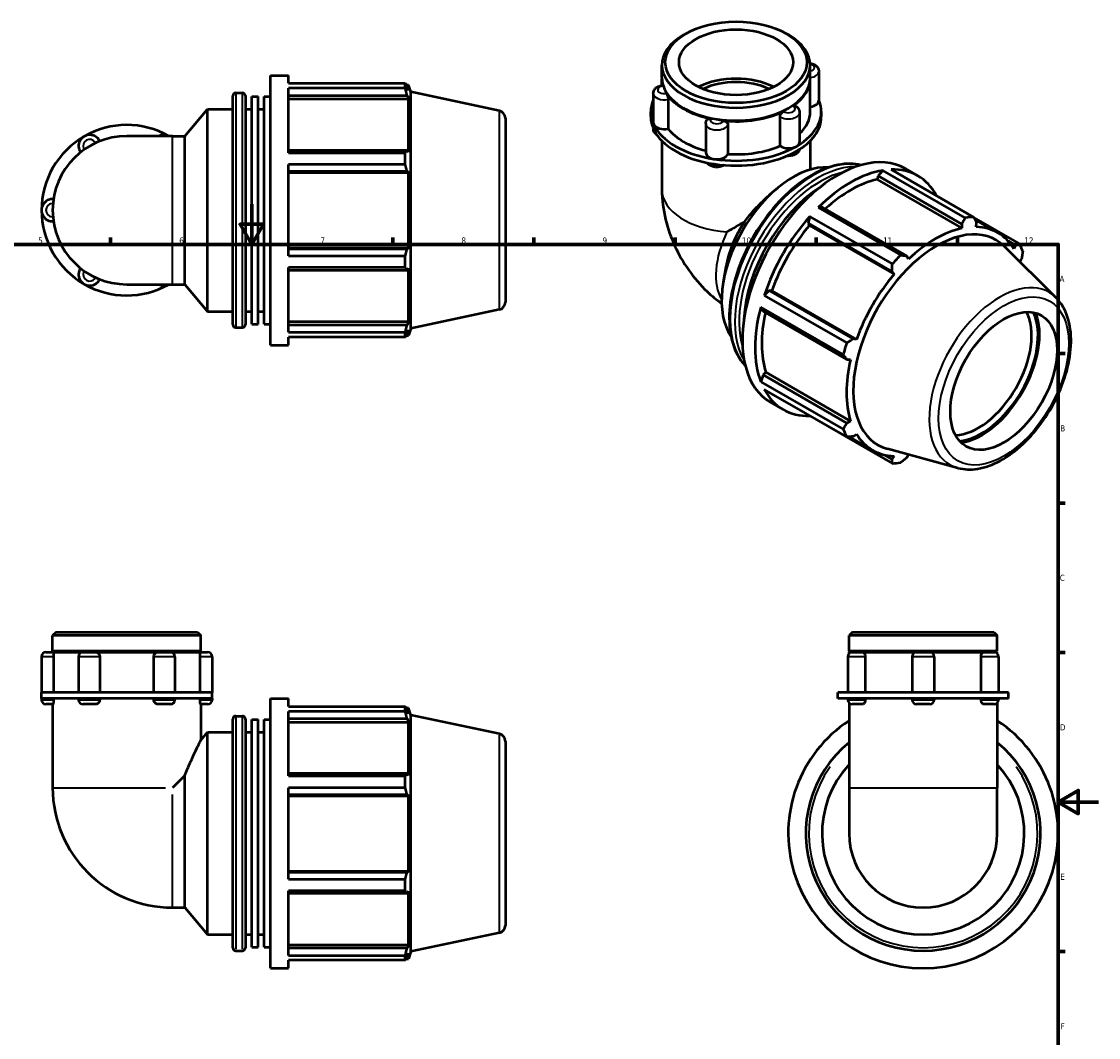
# Model space of a CAD drawing. Header units: millimetres. Extents: x 0 to 901, y -325 to 685.
# Tile 5 of 5: x 306 to 841, y 180 to 685. Entities that reach past the tile are written whole.
import ezdxf

# ---------------------------------------------------------------- set-up
doc = ezdxf.new("R2010")
doc.units = ezdxf.units.MM
for name, color, linetype, lineweight in [('Border (ANSI)', 7, 'Continuous', 70), ('Visible (ANSI)', 7, 'Continuous', 50), ('Visible Narrow (ANSI)', 7, 'Continuous', 35)]:
    doc.layers.add(name, color=color, linetype=linetype, lineweight=lineweight)
doc.styles.add('Note Text (ANSI)', font='tahoma.ttf')

# ---------------------------------------------------------------- blocks, each defined once
blk = doc.blocks.new('Borders Default Border')
at = {"layer": 'Border (ANSI)'}
for p, q in [((350.42, 574), (350.42, 577.45)), ((490.58, 574), (490.58, 577.45)), ((560.67, 574), (560.67, 577.45)), ((630.75, 574), (630.75, 577.45)), ((700.83, 574), (700.83, 577.45)), ((770.92, 574), (770.92, 577.45)), ((821, 519.75), (824.45, 519.75)), ((821, 445.5), (824.45, 445.5)), ((821, 371.25), (824.45, 371.25)), ((821, 222.75), (824.45, 222.75))]:
    blk.add_line(p, q, dxfattribs=at)
at = {"layer": 'Border (ANSI)', "flags": 128}
for points in [[(420.5, 594), (420.5, 574), (414.73, 584), (426.27, 584), (420.5, 574)], [(20, 20), (20, 574), (821, 574), (821, 20), (20, 20)], [(841, 297), (821, 297), (831, 302.77), (831, 291.23), (821, 297)]]:
    blk.add_lwpolyline(points, dxfattribs=at)
at = {"layer": 'Border (ANSI)', "attachment_point": 7, "style": 'Note Text (ANSI)'}
for s, insert, char_height in [('5', (314.48, 574.34), 3.05), ('6', (384.49, 574.34), 3.05), ('7', (454.6, 574.4), 3.05), ('8', (524.63, 574.33), 3.05), ('9', (594.7, 574.34), 3.05), ('10', (663.96, 574.34), 3.048), ('11', (734.04, 574.4), 3.048), ('12', (804.13, 574.4), 3.048), ('A', (821.63, 555.35), 3.05), ('B', (821.99, 481.1), 3.05), ('C', (821.8, 406.8), 3.05), ('D', (821.81, 332.6), 3.05), ('E', (822.05, 258.35), 3.05), ('F', (822.14, 184.1), 3.05)]:
    blk.add_mtext(s, dxfattribs=dict(at, insert=insert, char_height=char_height))

msp = doc.modelspace()

# ---------------------------------------------------------------- linework, layer by layer
at = {"layer": 'Visible (ANSI)'}
for p, q in [((636.09, 678.729), (634.884, 678.029)), ((685.958, 678.729), (687.165, 678.029)), ((429.887, 523.982), (429.887, 657.982)), ((429.887, 657.982), (438.821, 657.982)), ((438.821, 654.025), (438.821, 657.982)), ((624.198, 656.714), (624.198, 663.091)), ((697.851, 656.714), (697.851, 663.091)), ((702.12, 659.987), (702.12, 645.443)), ((438.821, 654.025), (496.764, 654.025)), ((496.764, 651.602), (496.764, 654.025)), ((497.143, 653.292), (498.288, 653.292)), ((498.288, 650.408), (498.288, 653.292)), ((499.447, 649.722), (498.288, 653.292)), ((624.198, 653.028), (624.198, 656.305)), ((697.851, 639.954), (697.851, 656.305)), ((411.087, 534.192), (411.087, 647.772)), ((412.587, 649.272), (415.854, 649.272)), ((417.354, 647.772), (417.354, 534.192)), ((420.487, 534.441), (420.487, 647.524)), ((420.487, 647.524), (423.621, 647.524)), ((423.621, 534.441), (423.621, 647.524)), ((426.754, 534.441), (426.754, 647.524)), ((426.754, 647.524), (429.887, 647.524)), ((438.821, 619.518), (438.821, 651.602)), ((496.764, 651.602), (438.821, 651.602)), ((438.821, 648.035), (497.634, 648.035)), ((498.288, 650.408), (497.634, 652.325)), ((497.634, 648.035), (498.288, 646.252)), ((499.447, 532.242), (499.447, 649.722)), ((543.477, 640.364), (499.447, 649.722)), ((619.929, 649.01), (619.929, 634.465)), ((438.821, 646.252), (498.288, 646.252)), ((498.288, 619.754), (498.288, 646.252)), ((627.278, 646.008), (627.278, 631.463)), ((387.29, 627.809), (398.554, 641.232)), ((398.554, 540.732), (398.554, 641.232)), ((398.554, 641.232), (411.087, 641.232)), ((417.354, 641.232), (420.487, 641.232)), ((423.621, 641.232), (426.754, 641.232)), ((546.447, 636.696), (546.447, 545.269)), ((618.674, 637.502), (618.674, 639.954)), ((635.239, 641.57), (634.884, 641.776)), ((682.876, 622.884), (682.876, 637.429)), ((686.81, 641.57), (687.165, 641.776)), ((692.588, 639.503), (692.588, 624.959)), ((703.375, 637.502), (703.375, 639.954)), ((619.929, 631.609), (619.929, 631.53)), ((645.969, 634.014), (645.969, 619.47)), ((656.921, 633.424), (656.921, 618.879)), ((381.11, 627.809), (358.447, 627.809)), ((381.11, 627.809), (387.29, 627.809)), ((387.29, 554.156), (387.29, 627.809)), ((497.634, 620.682), (438.821, 620.682)), ((498.288, 619.754), (497.634, 620.682)), ((624.198, 625.458), (624.198, 601.253)), ((697.851, 625.458), (697.851, 611.169)), ((438.821, 619.518), (496.764, 619.518)), ((496.764, 613.669), (496.764, 619.518)), ((438.821, 568.296), (438.821, 613.669)), ((496.764, 613.669), (438.821, 613.669)), ((438.821, 610.324), (497.634, 610.324)), ((438.821, 609.719), (498.288, 609.719)), ((497.634, 610.324), (498.288, 609.719)), ((498.288, 572.245), (498.288, 609.719)), ((733.899, 610.776), (731.533, 608.025)), ((774.87, 587.182), (733.899, 610.776)), ((738.035, 611.177), (779.006, 587.583)), ((744.975, 611.697), (751.292, 608.059)), ((731.533, 608.025), (731.106, 606.211)), ((731.106, 606.211), (773.155, 581.997)), ((731.533, 608.025), (773.121, 584.076)), ((679.155, 599.951), (681.566, 601.968)), ((704.18, 592.273), (701.815, 592.3)), ((701.815, 592.3), (742.787, 568.706)), ((745.768, 568.325), (704.18, 592.273)), ((697.679, 587.938), (696.856, 584.548)), ((696.856, 584.548), (697.512, 583.468)), ((696.856, 584.548), (738.443, 560.599)), ((697.512, 583.468), (739.562, 559.253)), ((738.651, 564.344), (697.679, 587.938)), ((773.121, 584.076), (773.155, 581.997)), ((801.693, 574.417), (779.081, 587.439)), ((779.664, 586.309), (791.001, 579.78)), ((780.251, 582.685), (780.445, 584.786)), ((819.947, 547.542), (794.137, 573.082)), ((796.082, 575.695), (799.787, 573.562)), ((799.787, 573.562), (798.988, 571.811)), ((438.821, 572.245), (498.288, 572.245)), ((497.634, 571.641), (438.821, 571.641)), ((438.821, 568.296), (496.764, 568.296)), ((496.764, 562.447), (496.764, 568.296)), ((498.288, 572.245), (497.634, 571.641)), ((746.657, 566.738), (745.768, 568.325)), ((438.821, 530.363), (438.821, 562.447)), ((496.764, 562.447), (438.821, 562.447)), ((497.634, 561.283), (498.288, 562.211)), ((498.288, 535.713), (498.288, 562.211)), ((655.995, 562.851), (654.693, 555.301)), ((801.954, 565.347), (802.82, 566.841)), ((438.821, 561.283), (497.634, 561.283)), ((738.443, 560.599), (739.562, 559.253)), ((358.447, 554.156), (381.11, 554.156)), ((381.11, 554.156), (387.29, 554.156)), ((387.29, 554.156), (398.554, 540.732)), ((677.514, 551.048), (674.992, 548.643)), ((678.775, 551.015), (677.514, 551.048)), ((719.102, 527.099), (677.514, 551.048)), ((678.775, 551.015), (720.825, 526.8)), ((674.992, 548.643), (715.964, 525.049)), ((398.554, 540.732), (411.087, 540.732)), ((417.354, 540.732), (420.487, 540.732)), ((423.621, 540.732), (426.754, 540.732)), ((543.477, 541.601), (499.447, 532.242)), ((673.279, 542.875), (674.481, 540.832)), ((714.251, 519.281), (673.279, 542.875)), ((674.481, 540.832), (716.068, 516.883)), ((438.821, 535.713), (498.288, 535.713)), ((498.288, 535.713), (497.634, 533.93)), ((412.587, 532.692), (415.854, 532.692)), ((420.487, 534.441), (423.621, 534.441)), ((426.754, 534.441), (429.887, 534.441)), ((497.634, 533.93), (438.821, 533.93)), ((438.821, 530.363), (496.764, 530.363)), ((496.764, 527.94), (496.764, 530.363)), ((497.634, 529.639), (498.288, 531.556)), ((499.447, 532.242), (498.288, 528.672)), ((498.288, 528.672), (498.288, 531.556)), ((438.821, 523.982), (438.821, 527.94)), ((496.764, 527.94), (438.821, 527.94)), ((497.143, 528.672), (498.288, 528.672)), ((720.825, 526.8), (719.102, 527.099)), ((429.887, 523.982), (438.821, 523.982)), ((716.068, 516.883), (717.885, 516.904)), ((674.481, 509.207), (673.279, 505.78)), ((675.836, 510.482), (674.481, 509.207)), ((716.068, 485.258), (674.481, 509.207)), ((675.836, 510.482), (717.885, 486.267)), ((673.279, 505.78), (714.251, 482.186)), ((715.964, 478.391), (674.992, 501.985)), ((678.105, 495.575), (684.422, 491.937)), ((697.637, 488.945), (697.679, 488.819)), ((697.679, 488.819), (738.651, 465.225)), ((717.885, 486.267), (716.068, 485.258)), ((717.243, 478.449), (728.811, 471.787)), ((719.102, 478.537), (720.825, 479.756)), ((771.223, 462.932), (736.179, 472.437)), ((738.443, 467.313), (734.647, 469.499)), ((739.562, 468.882), (738.443, 467.313)), ((745.768, 468.023), (746.657, 469.57)), ((323.321, 381.427), (321.621, 379.728)), ((321.621, 371.927), (321.621, 379.728)), ((395.274, 379.728), (321.621, 379.728)), ((323.321, 381.427), (393.574, 381.427)), ((393.574, 381.427), (395.274, 379.728)), ((395.274, 371.927), (395.274, 379.728)), ((718.819, 381.427), (717.12, 379.728)), ((717.12, 371.927), (717.12, 379.728)), ((790.772, 379.728), (717.12, 379.728)), ((718.819, 381.427), (789.073, 381.427)), ((789.073, 381.427), (790.772, 379.728)), ((790.772, 371.927), (790.772, 379.728)), ((316.097, 369.218), (316.097, 351.427)), ((318.307, 371.427), (321.77, 371.427)), ((395.274, 371.927), (321.621, 371.927)), ((322.121, 371.427), (321.621, 371.927)), ((321.77, 371.427), (336.72, 371.427)), ((322.035, 369.218), (322.035, 351.427)), ((334.51, 369.218), (334.51, 351.427)), ((336.72, 371.427), (342.976, 371.427)), ((342.976, 371.427), (373.919, 371.427)), ((345.012, 369.218), (345.012, 351.427)), ((371.883, 351.427), (371.883, 369.218)), ((373.919, 371.427), (380.175, 371.427)), ((380.175, 371.427), (395.125, 371.427)), ((382.385, 369.218), (382.385, 351.427)), ((394.774, 371.427), (395.274, 371.927)), ((394.86, 351.427), (394.86, 369.218)), ((395.125, 371.427), (398.588, 371.427)), ((400.798, 369.218), (400.798, 351.427)), ((716.529, 369.218), (716.529, 351.427)), ((790.772, 371.927), (717.12, 371.927)), ((717.62, 371.427), (717.12, 371.927)), ((717.12, 371.427), (718.739, 371.427)), ((717.12, 370.721), (717.12, 371.427)), ((718.739, 371.427), (723.838, 371.427)), ((723.838, 371.427), (750.632, 371.427)), ((725.166, 369.218), (725.166, 351.427)), ((748.422, 369.218), (748.422, 351.427)), ((750.632, 371.427), (757.26, 371.427)), ((757.26, 371.427), (784.054, 371.427)), ((759.47, 369.218), (759.47, 351.427)), ((782.726, 351.427), (782.726, 369.218)), ((784.054, 371.427), (789.153, 371.427)), ((789.153, 371.427), (790.772, 371.427)), ((790.272, 371.427), (790.772, 371.927)), ((790.772, 370.721), (790.772, 371.427)), ((791.362, 369.218), (791.362, 351.427)), ((337.272, 351.427), (316.097, 351.427)), ((316.097, 348.427), (316.097, 351.427)), ((316.097, 348.427), (316.097, 347.837)), ((337.272, 348.427), (316.097, 348.427)), ((322.035, 348.427), (322.035, 347.837)), ((334.51, 348.427), (334.51, 347.837)), ((379.623, 351.427), (337.272, 351.427)), ((379.623, 348.427), (337.272, 348.427)), ((345.012, 348.427), (345.012, 347.837)), ((371.883, 347.837), (371.883, 348.427)), ((400.798, 351.427), (379.623, 351.427)), ((400.798, 348.427), (379.623, 348.427)), ((382.385, 348.427), (382.385, 347.837)), ((394.86, 347.837), (394.86, 348.427)), ((400.798, 348.427), (400.798, 351.427)), ((400.798, 348.427), (400.798, 347.837)), ((429.887, 214.427), (429.887, 348.427)), ((429.887, 348.427), (438.821, 348.427)), ((438.821, 344.47), (438.821, 348.427)), ((717.269, 351.427), (711.596, 351.427)), ((711.596, 348.427), (711.596, 351.427)), ((717.269, 348.427), (711.596, 348.427)), ((716.529, 348.427), (716.529, 347.837)), ((753.946, 351.427), (717.269, 351.427)), ((753.946, 348.427), (717.269, 348.427)), ((725.166, 348.427), (725.166, 347.837)), ((748.422, 348.427), (748.422, 347.837)), ((790.622, 351.427), (753.946, 351.427)), ((790.622, 348.427), (753.946, 348.427)), ((759.47, 348.427), (759.47, 347.837)), ((782.726, 347.837), (782.726, 348.427)), ((796.296, 351.427), (790.622, 351.427)), ((796.296, 348.427), (790.622, 348.427)), ((791.362, 348.427), (791.362, 347.837)), ((796.296, 348.427), (796.296, 351.427)), ((321.77, 345.627), (318.307, 345.627)), ((321.621, 345.627), (321.621, 304.09)), ((342.976, 345.627), (336.72, 345.627)), ((380.175, 345.627), (373.919, 345.627)), ((398.588, 345.627), (395.125, 345.627)), ((395.274, 345.627), (395.274, 327.768)), ((438.821, 344.47), (496.764, 344.47)), ((496.764, 342.047), (496.764, 344.47)), ((497.143, 343.737), (498.288, 343.737)), ((498.288, 340.853), (497.634, 342.77)), ((498.288, 340.853), (498.288, 343.737)), ((499.447, 340.168), (498.288, 343.737)), ((717.12, 346.334), (717.12, 304.09)), ((723.838, 345.627), (718.739, 345.627)), ((757.26, 345.627), (750.632, 345.627)), ((789.153, 345.627), (784.054, 345.627)), ((790.772, 346.334), (790.772, 304.09)), ((411.087, 224.637), (411.087, 338.217)), ((412.587, 339.717), (415.854, 339.717)), ((417.354, 338.217), (417.354, 224.637)), ((420.487, 224.886), (420.487, 337.969)), ((420.487, 337.969), (423.621, 337.969)), ((423.621, 224.886), (423.621, 337.969)), ((426.754, 224.886), (426.754, 337.969)), ((426.754, 337.969), (429.887, 337.969)), ((438.821, 309.963), (438.821, 342.047)), ((496.764, 342.047), (438.821, 342.047)), ((438.821, 338.48), (497.634, 338.48)), ((497.634, 338.48), (498.288, 336.697)), ((499.447, 222.687), (499.447, 340.168)), ((543.477, 330.809), (499.447, 340.168)), ((395.274, 327.768), (398.554, 331.677)), ((398.554, 231.177), (398.554, 331.677)), ((398.554, 331.677), (411.087, 331.677)), ((417.354, 331.677), (420.487, 331.677)), ((423.621, 331.677), (426.754, 331.677)), ((438.821, 336.697), (498.288, 336.697)), ((498.288, 310.199), (498.288, 336.697)), ((546.447, 327.141), (546.447, 235.714)), ((387.29, 310.27), (381.11, 304.09)), ((387.29, 244.601), (387.29, 310.27)), ((497.634, 311.127), (438.821, 311.127)), ((498.288, 310.199), (497.634, 311.127)), ((438.821, 309.963), (496.764, 309.963)), ((496.764, 304.114), (496.764, 309.963)), ((438.821, 258.741), (438.821, 304.114)), ((496.764, 304.114), (438.821, 304.114)), ((438.821, 300.769), (497.634, 300.769)), ((438.821, 300.164), (498.288, 300.164)), ((497.634, 300.769), (498.288, 300.164)), ((498.288, 262.69), (498.288, 300.164)), ((717.12, 304.09), (717.12, 281.427)), ((790.772, 281.427), (790.772, 304.09)), ((438.821, 262.69), (498.288, 262.69)), ((497.634, 262.086), (438.821, 262.086)), ((498.288, 262.69), (497.634, 262.086)), ((438.821, 258.741), (496.764, 258.741)), ((496.764, 252.892), (496.764, 258.741)), ((438.821, 220.808), (438.821, 252.892)), ((496.764, 252.892), (438.821, 252.892)), ((438.821, 251.728), (497.634, 251.728)), ((497.634, 251.728), (498.288, 252.656)), ((498.288, 226.158), (498.288, 252.656)), ((381.11, 244.601), (387.29, 244.601)), ((387.29, 244.601), (398.554, 231.177)), ((398.554, 231.177), (411.087, 231.177)), ((417.354, 231.177), (420.487, 231.177)), ((423.621, 231.177), (426.754, 231.177)), ((543.477, 232.046), (499.447, 222.687)), ((420.487, 224.886), (423.621, 224.886)), ((426.754, 224.886), (429.887, 224.886)), ((438.821, 226.158), (498.288, 226.158)), ((498.288, 226.158), (497.634, 224.375)), ((412.587, 223.137), (415.854, 223.137)), ((497.634, 224.375), (438.821, 224.375)), ((438.821, 220.808), (496.764, 220.808)), ((496.764, 218.385), (496.764, 220.808)), ((497.634, 220.084), (498.288, 222.001)), ((499.447, 222.687), (498.288, 219.117)), ((498.288, 219.117), (498.288, 222.001)), ((429.887, 214.427), (438.821, 214.427)), ((438.821, 214.427), (438.821, 218.385)), ((496.764, 218.385), (438.821, 218.385)), ((497.143, 219.117), (498.288, 219.117))]:
    msp.add_line(p, q, dxfattribs=at)
for centre, radius, start, end in [((412.587, 647.772), 1.5, 90, 180), ((415.854, 647.772), 1.5, 0, 90), ((542.697, 636.696), 3.75, 0, 78), ((358.447, 590.982), 42.35, 60.40815, 120), ((358.447, 590.982), 42.35, 120, 180), ((358.447, 590.982), 36.826, 90, 270), ((340.034, 622.875), 5.524, 25.69878, 214.30122), ((376.861, 622.875), 5.524, 63.27356, 116.72644), ((321.621, 590.982), 5.524, 85.69878, 274.30122), ((358.447, 590.982), 42.35, 180, 240), ((340.034, 559.09), 5.524, 145.69878, 334.30122), ((358.447, 590.982), 42.35, 240, 299.59185), ((376.861, 559.09), 5.524, 243.27356, 296.72644), ((542.697, 545.269), 3.75, 282, 0), ((412.587, 534.192), 1.5, 180, 270), ((415.854, 534.192), 1.5, 270, 0), ((318.307, 369.218), 2.21, 90, 180), ((336.72, 369.218), 2.21, 90, 180), ((380.175, 369.218), 2.21, 0, 90), ((398.588, 369.218), 2.21, 0, 90), ((718.739, 369.218), 2.21, 90, 180), ((750.632, 369.218), 2.21, 90, 180), ((757.26, 369.218), 2.21, 0, 90), ((789.153, 369.218), 2.21, 0, 90), ((318.307, 347.837), 2.21, 180, 270), ((336.72, 347.837), 2.21, 180, 270), ((380.175, 347.837), 2.21, 270, 0), ((398.588, 347.837), 2.21, 270, 0), ((718.739, 347.837), 2.21, 180, 270), ((750.632, 347.837), 2.21, 180, 270), ((757.26, 347.837), 2.21, 270, 0), ((789.153, 347.837), 2.21, 270, 0), ((412.587, 338.217), 1.5, 90, 180), ((415.854, 338.217), 1.5, 0, 90), ((753.946, 281.427), 67, 123.34285, 56.65715), ((542.697, 327.141), 3.75, 0, 78), ((753.946, 281.427), 58.29, 129.1815, 50.8185), ((753.946, 281.427), 50.25, 137.12701, 42.87299), ((381.11, 304.09), 59.489, 180, 270), ((753.946, 281.427), 36.826, 180, 0), ((542.697, 235.714), 3.75, 282, 0), ((412.587, 224.637), 1.5, 180, 270), ((415.854, 224.637), 1.5, 270, 0)]:
    msp.add_arc(centre, radius, start, end, dxfattribs=at)
for centre, major_axis, ratio in [((661.024, 664.481), (-35.127, 0), 0.5758617), ((661.024, 664.481), (-28.328, 0), 0.5758617), ((793.96, 506.173), (-18.714, -32.497), 0.5780931)]:
    msp.add_ellipse(centre, major_axis=major_axis, ratio=ratio, dxfattribs=at)
for centre, major_axis, ratio, start_param, end_param in [((661.024, 663.091), (-36.826, 0), 0.5758617, 5.5016397, 10.2063236), ((661.024, 656.305), (-36.826, 0), 0.5758617, 6.2735474, 6.4549543), ((661.024, 656.714), (-36.826, 0), 0.5758617, 0, 3.1415927), ((661.024, 639.954), (-28.328, 0), 0.5758617, 3.9922953, 5.4324827), ((661.024, 639.954), (-25.495, 0), 0.5758617, 4.0127333, 5.4120447), ((661.024, 656.305), (36.826, 0), 0.5758617, 5.5878175, 6.2928232), ((661.024, 656.305), (-36.826, 0), 0.5758617, 0.3518298, 1.2189665), ((661.024, 639.954), (-42.35, 0), 0.5758617, 6.0391476, 6.5449847), ((661.024, 639.954), (42.35, 0), 0.5758617, 5.4977871, 6.527223), ((696.596, 645.443), (5.524, 0), 0.5758617, 4.9415506, 6.2831853), ((661.024, 637.502), (-42.35, 0), 0.5758617, 0, 0.2617994), ((661.024, 656.305), (36.326, 0), 0.5758617, 3.9231383, 5.5016397), ((661.024, 656.305), (-36.826, 0), 0.5758617, 1.3990273, 2.2661641), ((661.024, 637.502), (42.35, 0), 0.5758617, 5.4977871, 6.2831853), ((661.024, 639.954), (36.826, 0), 0.5758617, 5.7420157, 6.2831853), ((625.453, 634.465), (-5.524, 0), 0.5758617, 0, 0.2617994), ((661.024, 639.954), (-42.35, 0), 0.5758617, 0.2617994, 1.3089969), ((625.453, 634.465), (-5.524, 0), 0.5758617, 0.2617994, 1.9076662), ((661.024, 637.502), (-42.35, 0), 0.5758617, 0.2617994, 1.3089969), ((661.024, 639.954), (36.826, 0), 0.5758617, 3.553533, 4.2912293), ((661.024, 639.954), (42.35, 0), 0.5758617, 4.4505896, 5.4977871), ((661.024, 639.954), (36.826, 0), 0.5758617, 4.6007306, 5.3476462), ((711.54, 553.636), (33.435, 58.061), 0.5780931, 0, 3.1415927), ((687.064, 624.959), (-5.524, 0), 0.5758617, 0.7103277, 2.3561945), ((687.064, 624.959), (5.524, 0), 0.5758617, 5.4977871, 6.2831853), ((651.493, 619.47), (-5.524, 0), 0.5758617, 0, 1.3089969), ((661.024, 637.502), (42.35, 0), 0.5758617, 4.4505896, 5.4977871), ((651.493, 619.47), (5.524, 0), 0.5758617, 4.4505896, 6.0964564), ((689.384, 566.395), (25.076, 43.546), 0.5780931, 0.268463, 2.8731296), ((717.857, 549.998), (-33.435, -58.061), 0.5780931, 3.5796218, 4.2704924), ((717.857, 549.998), (33.435, 58.061), 0.5780931, 5.9396837, 6.6266869), ((717.857, 549.998), (-31.095, -53.997), 0.5780931, 3.6196245, 4.213542), ((704.893, 557.463), (-28.216, -48.998), 0.5780931, 3.9803918, 5.4443861), ((681.419, 570.981), (-18.378, -31.913), 0.5780931, 4.5960361, 5.2778811), ((661.024, 582.726), (-36.826, -21.289), 0.0016725, 4.5970029, 4.8339465), ((717.857, 549.998), (-33.435, -58.061), 0.5780931, 4.36502, 5.0558906), ((717.857, 549.998), (-31.095, -53.997), 0.5780931, 4.4050227, 5.0158879), ((758.829, 526.404), (33.435, 58.061), 0.5780931, 0.3435016, 0.4380292), ((760.726, 525.311), (29.313, 50.903), 0.5780931, 6.1320197, 9.5759436), ((759.906, 525.784), (-31.095, -53.997), 0.5780931, 3.6196245, 4.2304897), ((759.906, 525.784), (31.095, 53.997), 0.5780931, 5.975819, 6.5866842), ((758.829, 526.404), (33.435, 58.061), 0.5780931, 5.8412887, 5.9358163), ((758.829, 526.404), (-33.435, -58.061), 0.5780931, 4.2704924, 4.36502), ((759.906, 525.784), (-31.095, -53.997), 0.5780931, 4.4050227, 5.0158879), ((717.857, 549.998), (-33.435, -58.061), 0.5780931, 5.1504181, 5.8412887), ((717.857, 549.998), (-31.095, -53.997), 0.5780931, 5.2072079, 5.8012861), ((781.291, 513.469), (18.714, 32.497), 0.5780931, 3.4855216, 5.9392564), ((782.882, 512.552), (-19.837, -34.447), 0.5780931, 0.3865807, 2.7550119), ((782.882, 512.552), (20.376, 35.383), 0.5780931, 3.5698062, 5.8549718), ((758.829, 526.404), (-33.435, -58.061), 0.5780931, 5.0558906, 5.1504181), ((759.906, 525.784), (-31.095, -53.997), 0.5780931, 5.1904208, 5.8012861), ((717.857, 549.998), (-33.435, -58.061), 0.5780931, 5.9358163, 6.6266869), ((758.829, 526.404), (-33.435, -58.061), 0.5780931, 5.8412887, 5.9358163), ((759.906, 525.784), (-31.095, -53.997), 0.5780931, 5.975819, 6.5866842), ((758.829, 526.404), (-33.435, -58.061), 0.5780931, 0.3435016, 0.4380292), ((759.906, 525.784), (31.095, 53.997), 0.5780931, 3.6196245, 3.6208309)]:
    msp.add_ellipse(centre, major_axis=major_axis, ratio=ratio, start_param=start_param, end_param=end_param, dxfattribs=at)
for points, knots in [([(697.816, 664.011), (698.066, 663.971), (698.313, 663.919), (699.113, 663.706), (699.65, 663.492), (700.636, 662.892), (701.094, 662.51), (701.724, 661.626), (701.937, 661.184), (702.093, 660.466), (702.12, 660.227), (702.12, 659.987)], [4.1944135, 4.1944135, 4.1944135, 4.1944135, 4.3604676, 4.3604676, 4.7395741, 4.7395741, 5.1080906, 5.1080906, 5.3727398, 5.3727398, 5.4977871, 5.4977871, 5.4977871, 5.4977871]), ([(619.929, 649.01), (619.929, 649.4), (620, 649.789), (620.265, 650.526), (620.465, 650.868), (620.982, 651.526), (621.315, 651.82), (622.02, 652.303), (622.395, 652.493), (623.171, 652.797), (623.572, 652.91), (624.167, 653.025), (624.354, 653.054), (624.541, 653.076)], [2.3561945, 2.3561945, 2.3561945, 2.3561945, 2.5599346, 2.5599346, 2.7810469, 2.7810469, 3.0553558, 3.0553558, 3.3296647, 3.3296647, 3.6039735, 3.6039735, 3.7277388, 3.7277388, 3.7277388, 3.7277388]), ([(624.541, 653.076), (624.558, 653.077), (624.577, 653.064), (624.636, 652.981), (624.68, 652.872), (624.733, 652.704), (624.736, 652.692), (624.74, 652.68)], [0.55866694, 0.55866694, 0.55866694, 0.55866694, 0.6041918, 0.6041918, 0.69064688, 0.69064688, 0.69694011, 0.69694011, 0.69694011, 0.69694011]), ([(626.454, 648.997), (626.546, 648.853), (626.64, 648.671), (626.829, 648.232), (626.922, 647.975), (627.083, 647.43), (627.15, 647.147), (627.245, 646.592), (627.273, 646.326), (627.278, 646.058), (627.278, 646.033), (627.278, 646.008)], [0.69655474, 0.69655474, 0.69655474, 0.69655474, 0.77664651, 0.77664651, 0.8631055, 0.8631055, 0.9495328, 0.9495328, 1.03575463, 1.03575463, 1.0450276, 1.0450276, 1.0450276, 1.0450276]), ([(689.3, 642.719), (689.471, 642.836), (689.638, 642.915), (689.963, 642.989), (690.115, 642.976), (690.244, 642.911), (690.245, 642.911), (690.245, 642.911)], [0.69655474, 0.69655474, 0.69655474, 0.69655474, 0.77664651, 0.77664651, 0.8631055, 0.8631055, 0.86363149, 0.86363149, 0.86363149, 0.86363149]), ([(690.245, 642.911), (690.478, 642.793), (690.703, 642.659), (691.137, 642.351), (691.346, 642.176), (691.734, 641.777), (691.915, 641.551), (692.227, 641.044), (692.358, 640.762), (692.539, 640.154), (692.588, 639.829), (692.588, 639.503)], [4.64683215, 4.64683215, 4.64683215, 4.64683215, 4.81702315, 4.81702315, 4.98721415, 4.98721415, 5.15740515, 5.15740515, 5.32759614, 5.32759614, 5.49778714, 5.49778714, 5.49778714, 5.49778714]), ([(646.469, 635.781), (646.563, 635.937), (646.69, 636.07), (647.029, 636.301), (647.249, 636.386), (647.739, 636.466), (648.004, 636.46), (648.294, 636.405), (648.314, 636.401), (648.333, 636.397)], [0.44504451, 0.44504451, 0.44504451, 0.44504451, 0.51775851, 0.51775851, 0.6041918, 0.6041918, 0.69064688, 0.69064688, 0.69694011, 0.69694011, 0.69694011, 0.69694011]), ([(682.876, 637.429), (682.876, 637.655), (682.918, 637.897), (683.084, 638.397), (683.21, 638.651), (683.527, 639.13), (683.715, 639.35), (684.127, 639.73), (684.348, 639.885), (684.585, 640.006), (684.602, 640.014), (684.618, 640.022)], [0.34847062, 0.34847062, 0.34847062, 0.34847062, 0.43153148, 0.43153148, 0.51775851, 0.51775851, 0.6041918, 0.6041918, 0.69064688, 0.69064688, 0.69694011, 0.69694011, 0.69694011, 0.69694011]), ([(621.689, 628.464), (621.283, 628.739), (620.901, 629.082), (620.324, 629.891), (620.112, 630.333), (619.955, 631.051), (619.929, 631.291), (619.929, 631.53)], [1.65138951, 1.65138951, 1.65138951, 1.65138951, 1.96649798, 1.96649798, 2.23114713, 2.23114713, 2.35619449, 2.35619449, 2.35619449, 2.35619449]), ([(645.969, 634.014), (645.969, 634.142), (645.976, 634.27), (646.006, 634.523), (646.028, 634.648), (646.085, 634.893), (646.12, 635.013), (646.202, 635.246), (646.249, 635.358), (646.352, 635.576), (646.409, 635.68), (646.469, 635.781)], [2.35619449, 2.35619449, 2.35619449, 2.35619449, 2.42300649, 2.42300649, 2.48981849, 2.48981849, 2.55663049, 2.55663049, 2.62344248, 2.62344248, 2.69025448, 2.69025448, 2.69025448, 2.69025448]), ([(654.73, 635.41), (654.992, 635.384), (655.254, 635.32), (655.767, 635.115), (656.012, 634.97), (656.431, 634.618), (656.6, 634.414), (656.839, 633.97), (656.907, 633.735), (656.92, 633.474), (656.921, 633.449), (656.921, 633.424)], [0.69655474, 0.69655474, 0.69655474, 0.69655474, 0.77664651, 0.77664651, 0.8631055, 0.8631055, 0.9495328, 0.9495328, 1.03575463, 1.03575463, 1.0450276, 1.0450276, 1.0450276, 1.0450276]), ([(692.477, 621.17), (692.452, 621.075), (692.423, 620.982), (692.252, 620.507), (692.052, 620.165), (691.534, 619.506), (691.201, 619.212), (690.388, 618.656), (689.894, 618.428), (688.812, 618.076), (688.22, 617.967), (687.187, 617.894), (686.749, 617.899), (686.316, 617.94)], [5.6490662, 5.6490662, 5.6490662, 5.6490662, 5.7015273, 5.7015273, 5.9226396, 5.9226396, 6.1977286, 6.1977286, 6.5539861, 6.5539861, 6.9471469, 6.9471469, 7.2319777, 7.2319777, 7.2319777, 7.2319777]), ([(655.081, 613.355), (654.718, 613.13), (654.334, 612.954), (653.375, 612.619), (652.786, 612.499), (651.597, 612.395), (650.998, 612.409), (649.821, 612.573), (649.245, 612.721), (648.15, 613.178), (647.629, 613.484), (646.961, 614.106), (646.767, 614.325), (646.596, 614.573)], [6.2474348, 6.2474348, 6.2474348, 6.2474348, 6.523935, 6.523935, 6.916713, 6.916713, 7.3055338, 7.3055338, 7.6955713, 7.6955713, 8.0855268, 8.0855268, 8.2606375, 8.2606375, 8.2606375, 8.2606375]), ([(722.954, 613.371), (721.319, 613.775), (719.61, 613.998), (713.878, 614.138), (709.642, 613.32), (700.908, 609.964), (696.404, 607.378), (687.65, 600.712), (683.402, 596.629), (675.597, 587.396), (672.039, 582.25), (665.96, 571.411), (663.438, 565.719), (659.682, 554.346), (658.45, 548.667), (657.413, 537.876), (657.612, 532.766), (659.465, 523.646), (661.115, 519.63), (664.111, 515.447), (664.831, 514.58), (665.604, 513.78)], [5.6645588, 5.6645588, 5.6645588, 5.6645588, 5.8043157, 5.8043157, 6.1189285, 6.1189285, 6.4423895, 6.4423895, 6.7666317, 6.7666317, 7.0901463, 7.0901463, 7.4133759, 7.4133759, 7.7369656, 7.7369656, 8.0612739, 8.0612739, 8.3842431, 8.3842431, 8.4764755, 8.4764755, 8.4764755, 8.4764755]), ([(624.198, 601.253), (624.198, 595.978), (624.889, 591.071), (627.14, 581.766), (628.711, 577.366), (632.582, 568.977), (634.884, 564.989), (640.215, 557.441), (643.241, 553.879), (648.902, 548.493), (651.271, 546.512), (653.869, 544.667)], [3.1415927, 3.1415927, 3.1415927, 3.1415927, 3.4557519, 3.4557519, 3.7699112, 3.7699112, 4.0840704, 4.0840704, 4.3982297, 4.3982297, 4.5965406, 4.5965406, 4.5965406, 4.5965406]), ([(665.229, 585.238), (666.553, 587.034), (668.09, 588.933), (671.686, 592.981), (673.792, 595.123), (676.886, 597.996), (678.005, 598.987), (679.156, 599.95)], [14.7144675, 14.7144675, 14.7144675, 14.7144675, 15.4400688, 15.4400688, 16.2862983, 16.2862983, 16.7112007, 16.7112007, 16.7112007, 16.7112007]), ([(771.223, 462.932), (774.287, 462.101), (777.591, 461.992), (784.668, 463.121), (788.463, 464.498), (796.104, 468.651), (799.946, 471.493), (807.183, 478.29), (810.576, 482.243), (816.59, 490.845), (819.214, 495.487), (823.454, 505.029), (825.07, 509.925), (827.121, 519.535), (827.55, 524.245), (827.097, 533.028), (826.216, 537.105), (823.454, 543.285), (821.885, 545.624), (819.947, 547.542)], [2.5092938, 2.5092938, 2.5092938, 2.5092938, 2.7959397, 2.7959397, 3.11366, 3.11366, 3.446111, 3.446111, 3.777947, 3.777947, 4.1080266, 4.1080266, 4.4381921, 4.4381921, 4.7702072, 4.7702072, 5.1023335, 5.1023335, 5.3485553, 5.3485553, 5.3485553, 5.3485553]), ([(321.77, 371.427), (321.794, 371.427), (321.821, 371.379), (321.879, 371.183), (321.909, 371.03), (321.964, 370.638), (321.988, 370.402), (322.023, 369.88), (322.033, 369.598), (322.035, 369.28), (322.035, 369.249), (322.035, 369.218)], [0.69655474, 0.69655474, 0.69655474, 0.69655474, 0.77664651, 0.77664651, 0.8631055, 0.8631055, 0.9495328, 0.9495328, 1.03575463, 1.03575463, 1.0450276, 1.0450276, 1.0450276, 1.0450276]), ([(342.976, 371.427), (343.218, 371.427), (343.46, 371.379), (343.936, 371.183), (344.163, 371.03), (344.553, 370.638), (344.712, 370.402), (344.935, 369.88), (344.999, 369.598), (345.011, 369.28), (345.012, 369.249), (345.012, 369.218)], [0.69655474, 0.69655474, 0.69655474, 0.69655474, 0.77664651, 0.77664651, 0.8631055, 0.8631055, 0.9495328, 0.9495328, 1.03575463, 1.03575463, 1.0450276, 1.0450276, 1.0450276, 1.0450276]), ([(371.883, 369.218), (371.883, 369.494), (371.932, 369.769), (372.124, 370.294), (372.27, 370.538), (372.638, 370.953), (372.858, 371.12), (373.341, 371.354), (373.6, 371.418), (373.881, 371.427), (373.9, 371.427), (373.919, 371.427)], [0.34847062, 0.34847062, 0.34847062, 0.34847062, 0.43153148, 0.43153148, 0.51775851, 0.51775851, 0.6041918, 0.6041918, 0.69064688, 0.69064688, 0.69694011, 0.69694011, 0.69694011, 0.69694011]), ([(394.86, 369.218), (394.86, 369.494), (394.867, 369.769), (394.898, 370.294), (394.92, 370.538), (394.973, 370.953), (395.003, 371.12), (395.063, 371.354), (395.093, 371.418), (395.121, 371.427), (395.123, 371.427), (395.125, 371.427)], [0.34847062, 0.34847062, 0.34847062, 0.34847062, 0.43153148, 0.43153148, 0.51775851, 0.51775851, 0.6041918, 0.6041918, 0.69064688, 0.69064688, 0.69694011, 0.69694011, 0.69694011, 0.69694011]), ([(723.838, 371.427), (723.992, 371.427), (724.146, 371.379), (724.454, 371.183), (724.604, 371.03), (724.86, 370.638), (724.966, 370.402), (725.115, 369.88), (725.158, 369.598), (725.166, 369.28), (725.166, 369.249), (725.166, 369.218)], [0.69655474, 0.69655474, 0.69655474, 0.69655474, 0.77664651, 0.77664651, 0.8631055, 0.8631055, 0.9495328, 0.9495328, 1.03575463, 1.03575463, 1.0450276, 1.0450276, 1.0450276, 1.0450276]), ([(782.726, 369.218), (782.726, 369.494), (782.758, 369.769), (782.887, 370.294), (782.983, 370.538), (783.227, 370.953), (783.371, 371.12), (783.685, 371.354), (783.851, 371.418), (784.03, 371.427), (784.042, 371.427), (784.054, 371.427)], [0.34847062, 0.34847062, 0.34847062, 0.34847062, 0.43153148, 0.43153148, 0.51775851, 0.51775851, 0.6041918, 0.6041918, 0.69064688, 0.69064688, 0.69694011, 0.69694011, 0.69694011, 0.69694011]), ([(322.035, 347.837), (322.035, 347.56), (322.027, 347.286), (321.997, 346.761), (321.975, 346.517), (321.922, 346.101), (321.892, 345.934), (321.832, 345.701), (321.802, 345.636), (321.774, 345.628), (321.772, 345.627), (321.77, 345.627)], [0.34847062, 0.34847062, 0.34847062, 0.34847062, 0.43153148, 0.43153148, 0.51775851, 0.51775851, 0.6041918, 0.6041918, 0.69064688, 0.69064688, 0.69694011, 0.69694011, 0.69694011, 0.69694011]), ([(345.012, 347.837), (345.012, 347.56), (344.963, 347.286), (344.771, 346.761), (344.625, 346.517), (344.257, 346.101), (344.037, 345.934), (343.554, 345.701), (343.295, 345.636), (343.014, 345.628), (342.995, 345.627), (342.976, 345.627)], [0.34847062, 0.34847062, 0.34847062, 0.34847062, 0.43153148, 0.43153148, 0.51775851, 0.51775851, 0.6041918, 0.6041918, 0.69064688, 0.69064688, 0.69694011, 0.69694011, 0.69694011, 0.69694011]), ([(373.919, 345.627), (373.677, 345.627), (373.435, 345.676), (372.959, 345.871), (372.732, 346.025), (372.342, 346.417), (372.183, 346.653), (371.96, 347.175), (371.896, 347.457), (371.884, 347.775), (371.883, 347.806), (371.883, 347.837)], [0.69655474, 0.69655474, 0.69655474, 0.69655474, 0.77664651, 0.77664651, 0.8631055, 0.8631055, 0.9495328, 0.9495328, 1.03575463, 1.03575463, 1.0450276, 1.0450276, 1.0450276, 1.0450276]), ([(395.125, 345.627), (395.101, 345.627), (395.074, 345.676), (395.016, 345.871), (394.986, 346.025), (394.931, 346.417), (394.907, 346.653), (394.872, 347.175), (394.862, 347.457), (394.86, 347.775), (394.86, 347.806), (394.86, 347.837)], [0.69655474, 0.69655474, 0.69655474, 0.69655474, 0.77664651, 0.77664651, 0.8631055, 0.8631055, 0.9495328, 0.9495328, 1.03575463, 1.03575463, 1.0450276, 1.0450276, 1.0450276, 1.0450276]), ([(725.166, 347.837), (725.166, 347.56), (725.134, 347.286), (725.005, 346.761), (724.908, 346.517), (724.665, 346.101), (724.521, 345.934), (724.207, 345.701), (724.041, 345.636), (723.862, 345.628), (723.85, 345.627), (723.838, 345.627)], [0.34847062, 0.34847062, 0.34847062, 0.34847062, 0.43153148, 0.43153148, 0.51775851, 0.51775851, 0.6041918, 0.6041918, 0.69064688, 0.69064688, 0.69694011, 0.69694011, 0.69694011, 0.69694011]), ([(784.054, 345.627), (783.9, 345.627), (783.745, 345.676), (783.437, 345.871), (783.288, 346.025), (783.031, 346.417), (782.926, 346.653), (782.777, 347.175), (782.734, 347.457), (782.726, 347.775), (782.726, 347.806), (782.726, 347.837)], [0.69655474, 0.69655474, 0.69655474, 0.69655474, 0.77664651, 0.77664651, 0.8631055, 0.8631055, 0.9495328, 0.9495328, 1.03575463, 1.03575463, 1.0450276, 1.0450276, 1.0450276, 1.0450276]), ([(387.29, 310.27), (388.119, 312.36), (389.029, 314.506), (390.951, 318.84), (391.952, 320.974), (393.453, 324.102), (394.113, 325.442), (394.799, 326.821), (394.978, 327.179), (395.216, 327.652), (395.274, 327.768), (395.274, 327.768)], [14.7144675, 14.7144675, 14.7144675, 14.7144675, 15.4400688, 15.4400688, 16.2862983, 16.2862983, 16.9964882, 16.9964882, 17.3515832, 17.3515832, 17.7066781, 17.7066781, 17.7066781, 17.7066781])]:
    msp.add_open_spline(points, degree=3, knots=knots, dxfattribs=at)
for points, weights in [([(496.764, 654.025), (497.217, 653.158), (497.634, 652.325)], [1, 1.00138705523, 1.0019574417]), ([(497.634, 648.035), (497.217, 649.782), (496.764, 651.602)], [1.0019574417, 1.00138705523, 1]), ([(496.764, 619.518), (497.217, 620.112), (497.634, 620.682)], [1, 1.00138705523, 1.0019574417]), ([(497.634, 610.324), (497.217, 611.962), (496.764, 613.669)], [1.0019574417, 1.00138705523, 1]), ([(773.121, 584.076), (773.984, 585.594), (774.87, 587.182)], [1.0019574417, 1.00138705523, 1]), ([(779.006, 587.583), (779.746, 586.153), (780.445, 584.786)], [1, 1.00138705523, 1.0019574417]), ([(799.787, 573.562), (800.726, 573.977), (801.693, 574.417)], [1.0019574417, 1.00138705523, 1]), ([(496.764, 568.296), (497.217, 570.002), (497.634, 571.641)], [1, 1.00138705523, 1.0019574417]), ([(742.787, 568.706), (744.314, 568.508), (745.768, 568.325)], [1, 1.00138705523, 1.0019574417]), ([(803.406, 570.622), (803.113, 568.689), (802.82, 566.841)], [1, 1.00138705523, 1.0019574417]), ([(497.634, 561.283), (497.217, 561.853), (496.764, 562.447)], [1.0019574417, 1.00138705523, 1]), ([(738.443, 560.599), (738.551, 562.43), (738.651, 564.344)], [1.0019574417, 1.00138705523, 1]), ([(496.764, 530.363), (497.217, 532.183), (497.634, 533.93)], [1, 1.00138705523, 1.0019574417]), ([(497.634, 529.639), (497.217, 528.807), (496.764, 527.94)], [1.0019574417, 1.00138705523, 1]), ([(715.964, 525.049), (717.571, 526.092), (719.102, 527.099)], [1, 1.00138705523, 1.0019574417]), ([(716.068, 516.883), (715.184, 518.054), (714.251, 519.281)], [1.0019574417, 1.00138705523, 1]), ([(714.251, 482.186), (715.184, 483.75), (716.068, 485.258)], [1, 1.00138705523, 1.0019574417]), ([(719.102, 478.537), (717.571, 478.462), (715.964, 478.391)], [1.0019574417, 1.00138705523, 1]), ([(738.651, 465.225), (738.551, 466.287), (738.443, 467.313)], [1, 1.00138705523, 1.0019574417]), ([(745.768, 468.023), (744.314, 466.846), (742.787, 465.626)], [1.0019574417, 1.00138705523, 1]), ([(496.764, 344.47), (497.217, 343.603), (497.634, 342.77)], [1, 1.00138705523, 1.0019574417]), ([(497.634, 338.48), (497.217, 340.227), (496.764, 342.047)], [1.0019574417, 1.00138705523, 1]), ([(496.764, 309.963), (497.217, 310.557), (497.634, 311.127)], [1, 1.00138705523, 1.0019574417]), ([(497.634, 300.769), (497.217, 302.407), (496.764, 304.114)], [1.0019574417, 1.00138705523, 1]), ([(496.764, 258.741), (497.217, 260.447), (497.634, 262.086)], [1, 1.00138705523, 1.0019574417]), ([(497.634, 251.728), (497.217, 252.298), (496.764, 252.892)], [1.0019574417, 1.00138705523, 1]), ([(496.764, 220.808), (497.217, 222.628), (497.634, 224.375)], [1, 1.00138705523, 1.0019574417]), ([(497.634, 220.084), (497.217, 219.252), (496.764, 218.385)], [1.0019574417, 1.00138705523, 1])]:
    msp.add_rational_spline(points, weights, degree=2, dxfattribs=at)
at = {"layer": 'Visible Narrow (ANSI)'}
for p, q in [((412.587, 648.555), (412.587, 533.41)), ((415.854, 533.41), (415.854, 648.555)), ((543.477, 542.209), (543.477, 639.756)), ((381.11, 554.609), (381.11, 627.355)), ((321.581, 369.218), (316.116, 369.218)), ((344.645, 369.218), (334.56, 369.218)), ((382.335, 369.218), (372.25, 369.218)), ((400.779, 369.218), (395.314, 369.218)), ((724.654, 369.218), (716.562, 369.218)), ((759.402, 369.218), (748.49, 369.218)), ((791.33, 369.218), (783.238, 369.218)), ((316.116, 347.837), (321.581, 347.837)), ((334.56, 347.837), (344.645, 347.837)), ((372.25, 347.837), (382.335, 347.837)), ((395.314, 347.837), (400.779, 347.837)), ((716.562, 347.837), (724.654, 347.837)), ((748.49, 347.837), (759.402, 347.837)), ((783.238, 347.837), (791.33, 347.837)), ((412.587, 339), (412.587, 223.855)), ((415.854, 223.855), (415.854, 339)), ((543.477, 232.654), (543.477, 330.201)), ((321.851, 304.09), (377.734, 304.09)), ((381.11, 244.83), (381.11, 300.713)), ((717.573, 304.09), (790.319, 304.09))]:
    msp.add_line(p, q, dxfattribs=at)
for centre, radius, start, end in [((340.034, 622.875), 3.314, 36.67874, 203.32126), ((321.621, 590.982), 3.314, 96.67874, 263.32126), ((340.034, 559.09), 3.314, 156.67874, 323.32126), ((753.946, 281.427), 56.79, 144.38346, 35.61654)]:
    msp.add_arc(centre, radius, start, end, dxfattribs=at)
for centre, major_axis, ratio, start_param, end_param in [((696.596, 661.794), (3.314, 0), 0.5758617, 5.1006743, 7.4686624), ((696.596, 659.987), (5.524, 0), 0.5758617, 4.9415506, 6.2831853), ((625.453, 650.816), (-3.314, 0), 0.5758617, 4.9291732, 8.1607962), ((625.453, 649.01), (-5.524, 0), 0.5758617, 0, 1.9076662), ((687.064, 641.31), (3.314, 0), 0.5758617, 3.8819756, 7.1135987), ((687.064, 639.503), (5.524, 0), 0.5758617, 3.8519203, 6.2831853), ((625.453, 631.53), (-5.524, 0), 0.5758617, 0, 0.5909463), ((651.493, 634.014), (-5.524, 0), 0.5758617, 0, 2.9548638), ((651.493, 635.821), (3.314, 0), 0.5758617, 2.8347781, 6.0664011), ((687.064, 622.023), (5.524, 0), 0.5758617, 4.9802223, 5.9836754), ((699.307, 560.68), (-29.089, -50.513), 0.5780931, 3.3163652, 6.1084128), ((651.493, 616.535), (-5.524, 0), 0.5758617, 0.7291359, 1.9003864), ((701.617, 559.35), (29.089, 50.513), 0.5780931, 0.3074922, 2.8341005), ((702.677, 558.739), (28.34, 49.213), 0.5780931, 0.4929962, 2.6485964), ((661.024, 601.253), (-36.826, 0), 0.5758617, 0, 1.448272), ((677.049, 573.498), (-18.378, -31.913), 0.5780931, 4.8329796, 5.9677417), ((791.86, 507.383), (24.643, 42.793), 0.5780931, 6.1320197, 9.5759436)]:
    msp.add_ellipse(centre, major_axis=major_axis, ratio=ratio, start_param=start_param, end_param=end_param, dxfattribs=at)
msp.add_ellipse((793.96, 506.173), major_axis=(-22.812, -39.614), ratio=0.5780931, dxfattribs=at)

# ---------------------------------------------------------------- block references
msp.add_blockref('Borders Default Border', (0, 0))

doc.saveas('drawing.dxf')
